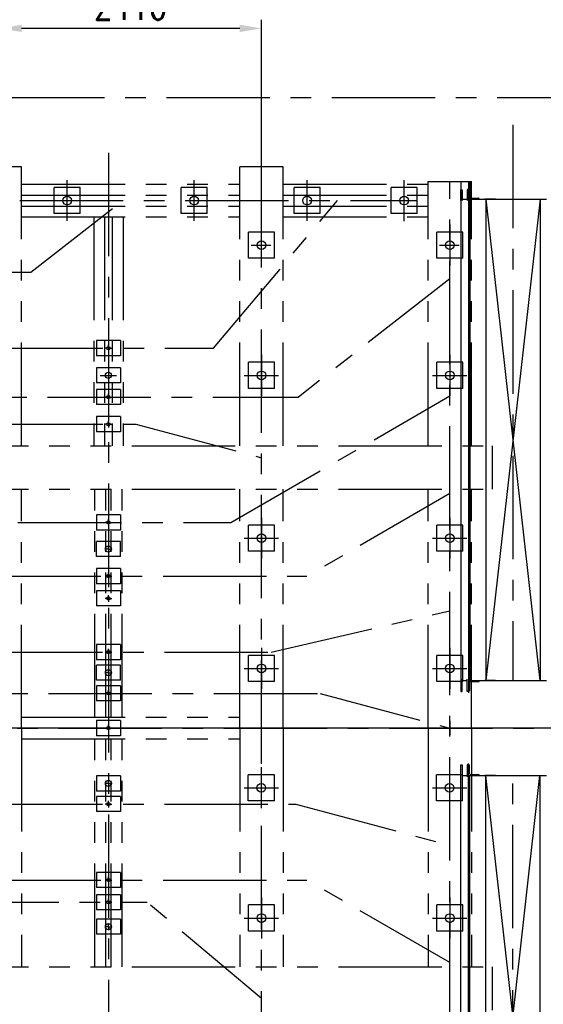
# Model space of a CAD drawing. Header units: millimetres. Extents: x -21 to 67273, y 14 to 95134.
# Tile 4 of 55: x 15386 to 20211, y 13422 to 22494. Entities that reach past the tile are written whole.
import ezdxf

# ---------------------------------------------------------------- set-up
doc = ezdxf.new("R2010")
doc.units = ezdxf.units.MM
doc.header["$LTSCALE"] = 30
doc.linetypes.add('CENTER', pattern=[50.8, 31.75, -6.35, 6.35, -6.35])
doc.linetypes.add('PHANTOM', pattern=[63.5, 31.75, -6.35, 6.35, -6.35, 6.35, -6.35])
doc.layers.get('Defpoints').update_dxf_attribs({"color": 5})
for name, color, linetype in [('双点画线', 6, 'PHANTOM'), ('文本', 21, 'Continuous'), ('标注', 3, 'Continuous'), ('点画线', 2, 'CENTER')]:
    doc.layers.add(name, color=color, linetype=linetype)
doc.styles.get("Standard").update_dxf_attribs({"font": 'romans.shx', "width": 0.7, "bigfont": 'hzdx.shx'})
doc.dimstyles.get("Standard").update_dxf_attribs({"dimscale": 80, "dimtxt": 3.5, "dimasz": 2.5, "dimexe": 1, "dimexo": 0, "dimgap": 1, "dimtad": 1, "dimzin": 12, "dimdsep": 46, "dimtxsty": 'Standard', "dimcen": 0, "dimclrt": 256, "dimazin": 3, "dimtfac": 1, "dimtmove": 0, "dimatfit": 3, "dimfxl": 1, "dimlwd": -1, "dimlwe": -1, "dimarcsym": 0})

# ---------------------------------------------------------------- blocks, each defined once
blk = doc.blocks.new('*D50')
at = {"layer": 'Defpoints'}
for p in [(15203.8, 22413.8), (15203.8, 21958.7), (17613.8, 21137.1)]:
    blk.add_point(p, dxfattribs=at)
at = {"layer": '标注'}
for p, q in [((15203.8, 21958.7), (15203.8, 22493.8)), ((17413.8, 22413.8), (15403.8, 22413.8)), ((17613.8, 21137.1), (17613.8, 22493.8))]:
    blk.add_line(p, q, dxfattribs=at)
for points in [[(15403.8, 22447.1), (15403.8, 22380.4), (15203.8, 22413.8)], [(17413.8, 22447.1), (17413.8, 22380.4), (17613.8, 22413.8)]]:
    blk.add_solid(points, dxfattribs=at)
at = {"layer": '标注', "insert": (16408.8, 22633.8), "char_height": 280, "attachment_point": 5}
blk.add_mtext('2410', dxfattribs=at)

msp = doc.modelspace()

# ---------------------------------------------------------------- linework, layer by layer
for p, q in [((19451.784, 21002.114), (19451.784, 16405.114)), ((19520.784, 21002.114), (19520.784, 16405.114)), ((19532.784, 21002.114), (19532.784, 16405.114)), ((15703.76, 20708.036), (15703.76, 20948.036)), ((15943.76, 20948.036), (15703.76, 20948.036)), ((15943.76, 20708.036), (15943.76, 20948.036)), ((16873.76, 20707.114), (16873.76, 20947.114)), ((17113.76, 20947.114), (16873.76, 20947.114)), ((17113.76, 20707.114), (17113.76, 20947.114)), ((17913.76, 20708.036), (17913.76, 20948.036)), ((18153.76, 20948.036), (17913.76, 20948.036)), ((18153.76, 20708.036), (18153.76, 20948.036)), ((18808.76, 20707.114), (18808.76, 20947.114)), ((19048.76, 20947.114), (18808.76, 20947.114)), ((19048.76, 20707.114), (19048.76, 20947.114)), ((19451.784, 20827.114), (19451.784, 20927.114)), ((19451.784, 20927.114), (19463.784, 20927.114)), ((19463.784, 20927.114), (19463.784, 20827.114)), ((19520.784, 20927.114), (19508.784, 20927.114)), ((19508.784, 20927.114), (19508.784, 20827.114)), ((19523.784, 20939.114), (19520.784, 20939.114)), ((19520.784, 20839.114), (19520.784, 20939.114)), ((19520.784, 20827.114), (19520.784, 20927.114)), ((19530.784, 20859.114), (19530.784, 20932.114)), ((19451.76, 20839.114), (19451.784, 20839.114)), ((19463.784, 20839.114), (19508.784, 20839.114)), ((19463.784, 20839.114), (19508.784, 20839.114)), ((19520.784, 20839.114), (20240.784, 20839.114)), ((19520.784, 20839.114), (19620.784, 20839.114)), ((19540.784, 20849.114), (19613.784, 20849.114)), ((19620.784, 20839.114), (19620.784, 20842.114)), ((19770.761, 20839.114), (19670.761, 20839.114)), ((19680.784, 20839.114), (19680.784, 16405.114)), ((20070.762, 20839.114), (20170.762, 20839.114)), ((20180.784, 20839.114), (20180.784, 16405.114)), ((15943.76, 20708.036), (15703.76, 20708.036)), ((17113.76, 20707.114), (16873.76, 20707.114)), ((18153.76, 20708.036), (17913.76, 20708.036)), ((19048.76, 20707.114), (18808.76, 20707.114)), ((17493.76, 20297.114), (17493.76, 20537.114)), ((17733.76, 20537.114), (17493.76, 20537.114)), ((17733.76, 20297.114), (17733.76, 20537.114)), ((19228.76, 20297.114), (19228.76, 20537.114)), ((19468.76, 20537.114), (19228.76, 20537.114)), ((19468.76, 20297.114), (19468.76, 20537.114)), ((17733.76, 20297.114), (17493.76, 20297.114)), ((19468.76, 20297.114), (19228.76, 20297.114)), ((16093.76, 19537.114), (16093.76, 19397.114)), ((16313.76, 19537.114), (16093.76, 19537.114)), ((16313.76, 19537.114), (16313.76, 19397.114)), ((16313.76, 19397.114), (16093.76, 19397.114)), ((17493.76, 19097.114), (17493.76, 19337.114)), ((17733.76, 19337.114), (17493.76, 19337.114)), ((17733.76, 19097.114), (17733.76, 19337.114)), ((19468.76, 19337.114), (19228.76, 19337.114)), ((19228.76, 19097.114), (19228.76, 19337.114)), ((19468.76, 19097.114), (19468.76, 19337.114)), ((16093.76, 19287.114), (16093.76, 19147.114)), ((16313.76, 19287.114), (16093.76, 19287.114)), ((16313.76, 19287.114), (16313.76, 19147.114)), ((16313.76, 19147.114), (16093.76, 19147.114)), ((16093.76, 19087.114), (16093.76, 18947.114)), ((16313.76, 19087.114), (16093.76, 19087.114)), ((16313.76, 19087.114), (16313.76, 18947.114)), ((17733.76, 19097.114), (17493.76, 19097.114)), ((19468.76, 19097.114), (19228.76, 19097.114)), ((16313.76, 18947.114), (16093.76, 18947.114)), ((16093.76, 18837.114), (16093.76, 18697.114)), ((16313.76, 18837.114), (16093.76, 18837.114)), ((16313.76, 18837.114), (16313.76, 18697.114)), ((16313.76, 18697.114), (16093.76, 18697.114)), ((16093.76, 17932.114), (16093.76, 17792.114)), ((16313.76, 17932.114), (16093.76, 17932.114)), ((16313.76, 17932.114), (16313.76, 17792.114)), ((16313.76, 17792.114), (16093.76, 17792.114)), ((17493.76, 17597.114), (17493.76, 17837.114)), ((17733.76, 17837.114), (17493.76, 17837.114)), ((17733.76, 17597.114), (17733.76, 17837.114)), ((19468.76, 17837.114), (19228.76, 17837.114)), ((19228.76, 17597.114), (19228.76, 17837.114)), ((19468.76, 17597.114), (19468.76, 17837.114)), ((16093.76, 17547.114), (16093.76, 17687.114)), ((16313.76, 17687.114), (16093.76, 17687.114)), ((16313.76, 17547.114), (16313.76, 17687.114)), ((16313.76, 17547.114), (16093.76, 17547.114)), ((17733.76, 17597.114), (17493.76, 17597.114)), ((19468.76, 17597.114), (19228.76, 17597.114)), ((16093.76, 17437.114), (16093.76, 17297.114)), ((16313.76, 17437.114), (16093.76, 17437.114)), ((16313.76, 17437.114), (16313.76, 17297.114)), ((16313.76, 17297.114), (16093.76, 17297.114)), ((16093.76, 17232.114), (16093.76, 17092.114)), ((16313.76, 17232.114), (16093.76, 17232.114)), ((16313.76, 17232.114), (16313.76, 17092.114)), ((16313.76, 17092.114), (16093.76, 17092.114)), ((16093.76, 16737.114), (16093.76, 16597.114)), ((16313.76, 16737.114), (16093.76, 16737.114)), ((16313.76, 16737.114), (16313.76, 16597.114)), ((17493.76, 16397.114), (17493.76, 16637.114)), ((17733.76, 16637.114), (17493.76, 16637.114)), ((17733.76, 16397.114), (17733.76, 16637.114)), ((19228.76, 16397.114), (19228.76, 16637.114)), ((19468.76, 16637.114), (19228.76, 16637.114)), ((19468.76, 16397.114), (19468.76, 16637.114)), ((16313.76, 16597.114), (16093.76, 16597.114)), ((16093.76, 16407.114), (16093.76, 16547.114)), ((16313.76, 16547.114), (16093.76, 16547.114)), ((16313.76, 16407.114), (16313.76, 16547.114)), ((16313.76, 16407.114), (16093.76, 16407.114)), ((16093.76, 16357.114), (16093.76, 16217.114)), ((16313.76, 16357.114), (16093.76, 16357.114)), ((16313.76, 16357.114), (16313.76, 16217.114)), ((17733.76, 16397.114), (17493.76, 16397.114)), ((19468.76, 16397.114), (19228.76, 16397.114)), ((19451.784, 16405.114), (19451.784, 16305.114)), ((19463.784, 16305.114), (19463.784, 16417.114)), ((19463.784, 16405.114), (19508.784, 16405.114)), ((19508.784, 16305.114), (19508.784, 16417.114)), ((19520.784, 16405.114), (20240.784, 16405.114)), ((19520.784, 16405.114), (19620.784, 16405.114)), ((19520.784, 16405.114), (19520.784, 16305.114)), ((19520.784, 16405.114), (19520.784, 16305.114)), ((19520.784, 16393.114), (19520.784, 16293.114)), ((19530.784, 16385.114), (19530.784, 16312.114)), ((19540.784, 16395.114), (19613.784, 16395.114)), ((19620.784, 16402.114), (19620.784, 16405.114)), ((19770.761, 16405.114), (19670.761, 16405.114)), ((20079.673, 16405.114), (20179.673, 16405.114)), ((19451.784, 16305.114), (19463.784, 16305.114)), ((19520.784, 16305.114), (19508.784, 16305.114)), ((19520.784, 16305.114), (19523.784, 16305.114)), ((16313.76, 16217.114), (16093.76, 16217.114)), ((16093.76, 16037.114), (16093.76, 15897.114)), ((16313.76, 16037.114), (16093.76, 16037.114)), ((16313.76, 16037.114), (16313.76, 15897.114)), ((19348.76, 16033.614), (19348.76, 15900.614)), ((16313.76, 15897.114), (16093.76, 15897.114)), ((19451.784, 15529.114), (19451.784, 15629.114)), ((19451.784, 15629.114), (19463.784, 15629.114)), ((19463.784, 15629.114), (19463.784, 15517.114)), ((19508.784, 15629.114), (19508.784, 15517.114)), ((19520.784, 15629.114), (19508.784, 15629.114)), ((19520.784, 15541.114), (19520.784, 15641.114)), ((19520.784, 15629.114), (19523.784, 15629.114)), ((19520.784, 15529.114), (19520.784, 15629.114)), ((19520.784, 15529.114), (19520.784, 15629.114)), ((19530.784, 15549.114), (19530.784, 15622.114)), ((16093.76, 15527.114), (16093.76, 15387.114)), ((16313.76, 15527.114), (16093.76, 15527.114)), ((16313.76, 15527.114), (16313.76, 15387.114)), ((17492.265, 15297.114), (17492.265, 15537.114)), ((17732.265, 15537.114), (17492.265, 15537.114)), ((17732.265, 15297.114), (17732.265, 15537.114)), ((19227.265, 15297.114), (19227.265, 15537.114)), ((19467.265, 15537.114), (19227.265, 15537.114)), ((19451.784, 11007.114), (19451.784, 15529.114)), ((19463.784, 15529.114), (19508.784, 15529.114)), ((19467.265, 15297.114), (19467.265, 15537.114)), ((19520.784, 15529.114), (19620.784, 15529.114)), ((19520.784, 15529.114), (20240.784, 15529.114)), ((19520.784, 10995.114), (19520.784, 15529.114)), ((19532.784, 11081.114), (19532.784, 15529.114)), ((19540.784, 15539.114), (19613.784, 15539.114)), ((19620.784, 15532.114), (19620.784, 15529.114)), ((19770.761, 15529.114), (19670.761, 15529.114)), ((19680.784, 11095.114), (19680.784, 15529.114)), ((20079.673, 15529.114), (20179.673, 15529.114)), ((20180.784, 11095.114), (20180.784, 15529.114)), ((16313.76, 15387.114), (16093.76, 15387.114)), ((16093.76, 15337.114), (16093.76, 15197.114)), ((16313.76, 15337.114), (16093.76, 15337.114)), ((16313.76, 15337.114), (16313.76, 15197.114)), ((17732.265, 15297.114), (17492.265, 15297.114)), ((19467.265, 15297.114), (19227.265, 15297.114)), ((16313.76, 15197.114), (16093.76, 15197.114)), ((16093.76, 14637.114), (16093.76, 14497.114)), ((16313.76, 14637.114), (16093.76, 14637.114)), ((16313.76, 14637.114), (16313.76, 14497.114)), ((16313.76, 14497.114), (16093.76, 14497.114)), ((16093.76, 14432.114), (16093.76, 14292.114)), ((16313.76, 14432.114), (16093.76, 14432.114)), ((16313.76, 14432.114), (16313.76, 14292.114)), ((17733.76, 14337.114), (17493.76, 14337.114)), ((17493.76, 14097.114), (17493.76, 14337.114)), ((17733.76, 14097.114), (17733.76, 14337.114)), ((19468.76, 14337.114), (19228.76, 14337.114)), ((19228.76, 14097.114), (19228.76, 14337.114)), ((19468.76, 14097.114), (19468.76, 14337.114)), ((16313.76, 14292.114), (16093.76, 14292.114)), ((16093.76, 14207.114), (16093.76, 14067.114)), ((16313.76, 14207.114), (16093.76, 14207.114)), ((16313.76, 14207.114), (16313.76, 14067.114)), ((16313.76, 14067.114), (16093.76, 14067.114)), ((17733.76, 14097.114), (17493.76, 14097.114)), ((19468.76, 14097.114), (19228.76, 14097.114))]:
    msp.add_line(p, q)
for centre, radius in [((15823.76, 20827.114), 40), ((16993.76, 20827.114), 40), ((18033.76, 20827.114), 40), ((18928.76, 20827.114), 40), ((17613.76, 20417.114), 40), ((19348.76, 20417.114), 40), ((16203.76, 19467.114), 15), ((16203.76, 19217.114), 28), ((17613.76, 19217.114), 40), ((19348.76, 19217.114), 40), ((16203.76, 19017.114), 15), ((16203.76, 18767.114), 15), ((16203.76, 17862.114), 15), ((17613.76, 17717.114), 40), ((19348.76, 17717.114), 40), ((16203.76, 17617.114), 28), ((16203.76, 17367.114), 15), ((16203.76, 17162.114), 15), ((16203.76, 16667.114), 15), ((17613.76, 16517.114), 40), ((19348.76, 16517.114), 40), ((16203.76, 16477.114), 28), ((16203.76, 16287.114), 15), ((16203.76, 15967.114), 15), ((16203.76, 15457.114), 28), ((17612.265, 15417.114), 40), ((19347.265, 15417.114), 40), ((16203.76, 15267.114), 15), ((16203.76, 14567.114), 15), ((16203.76, 14362.114), 15), ((17613.76, 14217.114), 40), ((19348.76, 14217.114), 40), ((16203.76, 14137.114), 28)]:
    msp.add_circle(centre, radius)
for centre, radius, start, end in [((19523.784, 20932.114), 7, 0, 90), ((19540.784, 20859.114), 10, 180, 270), ((19613.784, 20842.114), 7, 0, 90), ((19540.784, 16385.114), 10, 90, 180), ((19613.784, 16402.114), 7, 270, 0), ((19523.784, 16312.114), 7, 270, 0), ((19523.784, 15622.114), 7, 0, 90), ((19540.784, 15549.114), 10, 180, 270), ((19613.784, 15532.114), 7, 0, 90)]:
    msp.add_arc(centre, radius, start, end)
at = {"layer": '双点画线'}
for p, q in [((15403.76, 21137.114), (15003.76, 21137.114)), ((15403.76, 18567.114), (15403.76, 21137.114)), ((17413.76, 18567.114), (17413.76, 21137.114)), ((17813.76, 21137.114), (17413.76, 21137.114)), ((17813.76, 18567.114), (17813.76, 21137.114)), ((15403.76, 20977.114), (17413.76, 20977.114)), ((17813.76, 20977.114), (19148.76, 20977.114)), ((19148.76, 18567.114), (19148.76, 21002.114)), ((19148.76, 21002.114), (19548.76, 21002.114)), ((19548.76, 18567.114), (19548.76, 21002.114)), ((15403.76, 20877.114), (17413.76, 20877.114)), ((17813.76, 20877.114), (19148.76, 20877.114)), ((15403.76, 20777.114), (17413.76, 20777.114)), ((17813.76, 20777.114), (19148.76, 20777.114)), ((15403.76, 20677.114), (17413.76, 20677.114)), ((16068.76, 20677.114), (16068.76, 18567.114)), ((16168.76, 20677.114), (16168.76, 18567.114)), ((16238.76, 20677.114), (16238.76, 18567.114)), ((16338.76, 20677.114), (16338.76, 18567.114)), ((17813.76, 20677.114), (19148.76, 20677.114)), ((14513.76, 18567.114), (19739.871, 18567.114)), ((19739.871, 18567.114), (19739.871, 18167.114)), ((14513.76, 18167.114), (19739.871, 18167.114)), ((15403.76, 15967.114), (15403.76, 18167.114)), ((16078.76, 16067.114), (16078.76, 18167.114)), ((16178.76, 16067.114), (16178.76, 18167.114)), ((16228.76, 16067.114), (16228.76, 18167.114)), ((16328.76, 16067.114), (16328.76, 18167.114)), ((17413.76, 15967.114), (17413.76, 18167.114)), ((17813.76, 15967.114), (17813.76, 18167.114)), ((19148.76, 15967.114), (19148.76, 18167.114)), ((19548.76, 15967.114), (19548.76, 18167.114)), ((15403.76, 16067.114), (17413.76, 16067.114)), ((15403.76, 15967.114), (15403.76, 13767.114)), ((17413.76, 15967.114), (17413.76, 13767.114)), ((17813.76, 15967.114), (17813.76, 13767.114)), ((19148.76, 15967.114), (19148.76, 13767.114)), ((19548.76, 15967.114), (19548.76, 13767.114)), ((15403.76, 15867.114), (17413.76, 15867.114)), ((16078.76, 13767.114), (16078.76, 15867.114)), ((16178.76, 13767.114), (16178.76, 15867.114)), ((16228.76, 13767.114), (16228.76, 15867.114)), ((16328.76, 13767.114), (16328.76, 15867.114)), ((14513.76, 13767.114), (19739.871, 13767.114)), ((19739.871, 13767.114), (19739.871, 13367.114))]:
    msp.add_line(p, q, dxfattribs=at)
at = {"layer": '文本'}
for p, q in [((19680.784, 20839.114), (20179.673, 16405.114)), ((20180.784, 20839.114), (19680.784, 16405.114)), ((20180.784, 11095.114), (19680.784, 15529.114)), ((19680.784, 11095.114), (20179.673, 15529.114))]:
    msp.add_line(p, q, dxfattribs=at)
at = {"layer": '标注'}
msp.add_line((28228.699, 15967.114), (6622.016, 15967.114), dxfattribs=at)
at = {"layer": '点画线'}
for p, q in [((7593.76, 21777.114), (33153.76, 21777.114)), ((17613.76, 11067.114), (17613.76, 21539.158)), ((19930.784, 21524.485), (19930.784, 16405.114)), ((16203.76, 21267.114), (16203.76, 12182.433)), ((15823.76, 20639.418), (15823.76, 21016.653)), ((16993.76, 20639.418), (16993.76, 21016.653)), ((18033.76, 20639.418), (18033.76, 21016.653)), ((18928.76, 20638.497), (18928.76, 21015.732)), ((19348.76, 10175.045), (19348.76, 21002.114)), ((10814.394, 20827.114), (19051.865, 20827.114)), ((15489.07, 20167.114), (16333.747, 20827.114)), ((17172.456, 19467.114), (18313.6, 20827.114)), ((19348.76, 20605.732), (19348.76, 20228.497)), ((19348.76, 20605.732), (19348.76, 20228.497)), ((17519.718, 20417.114), (17700.049, 20417.114)), ((19254.718, 20417.114), (19435.049, 20417.114)), ((10628.76, 20167.114), (15489.07, 20167.114)), ((19348.76, 20107.114), (17953.638, 19017.114)), ((10628.76, 19467.114), (17172.456, 19467.114)), ((16198.36, 19467.114), (16173.06, 19467.114)), ((16201.06, 19467.114), (16206.46, 19467.114)), ((16203.76, 19472.514), (16203.76, 19497.814)), ((16203.76, 19464.414), (16203.76, 19469.814)), ((16203.76, 19461.714), (16203.76, 19436.414)), ((16209.16, 19467.114), (16234.46, 19467.114)), ((17613.76, 19405.732), (17613.76, 19028.497)), ((17613.76, 19405.732), (17613.76, 19028.497)), ((19348.76, 19405.732), (19348.76, 19028.497)), ((19348.76, 19405.732), (19348.76, 19028.497)), ((16128.671, 19217.114), (16278.85, 19217.114)), ((17453.564, 19217.114), (17770.965, 19217.114)), ((19188.564, 19217.114), (19505.965, 19217.114)), ((12594.056, 19017.114), (17953.638, 19017.114)), ((16198.36, 19017.114), (16173.06, 19017.114)), ((16201.06, 19017.114), (16206.46, 19017.114)), ((16203.76, 19022.514), (16203.76, 19047.814)), ((16203.76, 19014.414), (16203.76, 19019.814)), ((16203.76, 19011.714), (16203.76, 18986.414)), ((16209.16, 19017.114), (16234.46, 19017.114)), ((17330.921, 17862.114), (19348.76, 19027.114)), ((16203.76, 18772.514), (16203.76, 18797.814)), ((10628.76, 18767.114), (16456.887, 18767.114)), ((16198.36, 18767.114), (16173.06, 18767.114)), ((16201.06, 18767.114), (16206.46, 18767.114)), ((16203.76, 18764.414), (16203.76, 18769.814)), ((16203.76, 18761.714), (16203.76, 18736.414)), ((16209.16, 18767.114), (16234.46, 18767.114)), ((16456.887, 18767.114), (17613.76, 18457.114)), ((19348.76, 18127.114), (18032.527, 17367.114)), ((16203.76, 17867.514), (16203.76, 17892.814)), ((17613.76, 17905.732), (17613.76, 17528.497)), ((17613.76, 17905.732), (17613.76, 17528.497)), ((19348.76, 17905.732), (19348.76, 17528.497)), ((19348.76, 17905.732), (19348.76, 17528.497)), ((12321.992, 17862.114), (17330.921, 17862.114)), ((16198.36, 17862.114), (16173.06, 17862.114)), ((16201.06, 17862.114), (16206.46, 17862.114)), ((16203.76, 17859.414), (16203.76, 17864.814)), ((16203.76, 17856.714), (16203.76, 17831.414)), ((16209.16, 17862.114), (16234.46, 17862.114)), ((17453.564, 17717.114), (17770.965, 17717.114)), ((19188.564, 17717.114), (19505.965, 17717.114)), ((16198.36, 17617.114), (16173.06, 17617.114)), ((16201.06, 17617.114), (16206.46, 17617.114)), ((16203.76, 17622.514), (16203.76, 17647.814)), ((16203.76, 17619.814), (16203.76, 17614.414)), ((16203.76, 17611.714), (16203.76, 17586.414)), ((16209.16, 17617.114), (16234.46, 17617.114)), ((10610.387, 17367.114), (18032.527, 17367.114)), ((16198.36, 17367.114), (16173.06, 17367.114)), ((16201.06, 17367.114), (16206.46, 17367.114)), ((16203.76, 17372.514), (16203.76, 17397.814)), ((16203.76, 17364.414), (16203.76, 17369.814)), ((16203.76, 17361.714), (16203.76, 17336.414)), ((16209.16, 17367.114), (16234.46, 17367.114)), ((16198.36, 17162.114), (16173.06, 17162.114)), ((16201.06, 17162.114), (16206.46, 17162.114)), ((16203.76, 17167.514), (16203.76, 17192.814)), ((16203.76, 17159.414), (16203.76, 17164.814)), ((16203.76, 17156.714), (16203.76, 17131.414)), ((16209.16, 17162.114), (16234.46, 17162.114)), ((17702.628, 16667.114), (19348.76, 17047.114)), ((16203.76, 16672.514), (16203.76, 16697.814)), ((17613.76, 16705.732), (17613.76, 16328.497)), ((17613.76, 16705.732), (17613.76, 16328.497)), ((19348.76, 16705.732), (19348.76, 16328.497)), ((19348.76, 16705.732), (19348.76, 16328.497)), ((10610.387, 16667.114), (16305.62, 16667.114)), ((10623.07, 16667.114), (17702.628, 16667.114)), ((16198.36, 16667.114), (16173.06, 16667.114)), ((16201.06, 16667.114), (16206.46, 16667.114)), ((16203.76, 16664.414), (16203.76, 16669.814)), ((16203.76, 16661.714), (16203.76, 16636.414)), ((16209.16, 16667.114), (16234.46, 16667.114)), ((17453.564, 16517.114), (17770.965, 16517.114)), ((19188.564, 16517.114), (19505.965, 16517.114)), ((16198.36, 16477.114), (16173.06, 16477.114)), ((16201.06, 16477.114), (16206.46, 16477.114)), ((16203.76, 16482.514), (16203.76, 16507.814)), ((16203.76, 16479.814), (16203.76, 16474.414)), ((16203.76, 16471.714), (16203.76, 16446.414)), ((16209.16, 16477.114), (16234.46, 16477.114)), ((12604.26, 16287.114), (18154.462, 16287.114)), ((16198.36, 16287.114), (16173.06, 16287.114)), ((16201.06, 16287.114), (16206.46, 16287.114)), ((16203.76, 16292.514), (16203.76, 16317.814)), ((16203.76, 16284.414), (16203.76, 16289.814)), ((16203.76, 16281.714), (16203.76, 16256.414)), ((16209.16, 16287.114), (16234.46, 16287.114)), ((18154.462, 16287.114), (19348.76, 15967.114)), ((3550.997, 15967.114), (35802.658, 15967.114)), ((16198.36, 15967.114), (16173.06, 15967.114)), ((16201.06, 15967.114), (16206.46, 15967.114)), ((16203.76, 15972.514), (16203.76, 15997.814)), ((16203.76, 15964.414), (16203.76, 15969.814)), ((16209.16, 15967.114), (16234.46, 15967.114)), ((16203.76, 15961.714), (16203.76, 15936.414)), ((17612.265, 15605.732), (17612.265, 15228.497)), ((17612.265, 15605.732), (17612.265, 15228.497)), ((19347.265, 15605.732), (19347.265, 15228.497)), ((19347.265, 15605.732), (19347.265, 15228.497)), ((19930.784, 11076.296), (19930.784, 15529.114)), ((16198.36, 15457.114), (16173.06, 15457.114)), ((16201.06, 15457.114), (16206.46, 15457.114)), ((16203.76, 15462.514), (16203.76, 15487.814)), ((16203.76, 15454.414), (16203.76, 15459.814)), ((16203.76, 15451.714), (16203.76, 15426.414)), ((16209.16, 15457.114), (16234.46, 15457.114)), ((17453.564, 15417.114), (17770.965, 15417.114)), ((19188.564, 15417.114), (19505.965, 15417.114)), ((10623.07, 15267.114), (17930.452, 15267.114)), ((16198.36, 15267.114), (16173.06, 15267.114)), ((16201.06, 15267.114), (16206.46, 15267.114)), ((16203.76, 15272.514), (16203.76, 15297.814)), ((16203.76, 15264.414), (16203.76, 15269.814)), ((16203.76, 15261.714), (16203.76, 15236.414)), ((16209.16, 15267.114), (16234.46, 15267.114)), ((17930.452, 15267.114), (19348.76, 14887.114)), ((10610.387, 14567.114), (18032.527, 14567.114)), ((16198.36, 14567.114), (16173.06, 14567.114)), ((16201.06, 14567.114), (16206.46, 14567.114)), ((16203.76, 14572.514), (16203.76, 14597.814)), ((16203.76, 14564.414), (16203.76, 14569.814)), ((16203.76, 14561.714), (16203.76, 14536.414)), ((16209.16, 14567.114), (16234.46, 14567.114)), ((19348.76, 13807.114), (18032.527, 14567.114)), ((11746.099, 14362.114), (16559.146, 14362.114)), ((16198.36, 14362.114), (16173.06, 14362.114)), ((16201.06, 14362.114), (16206.46, 14362.114)), ((16203.76, 14367.514), (16203.76, 14392.814)), ((16203.76, 14359.414), (16203.76, 14364.814)), ((16203.76, 14356.714), (16203.76, 14331.414)), ((16209.16, 14362.114), (16234.46, 14362.114)), ((17613.76, 13477.114), (16559.146, 14362.114)), ((17613.76, 14405.732), (17613.76, 14028.497)), ((17613.76, 14405.732), (17613.76, 14028.497)), ((19348.76, 14405.732), (19348.76, 14028.497)), ((19348.76, 14405.732), (19348.76, 14028.497)), ((16203.76, 14142.514), (16203.76, 14167.814)), ((17453.564, 14217.114), (17770.965, 14217.114)), ((19188.564, 14217.114), (19505.965, 14217.114)), ((16198.36, 14137.114), (16173.06, 14137.114)), ((16201.06, 14137.114), (16206.46, 14137.114)), ((16203.76, 14134.414), (16203.76, 14139.814)), ((16203.76, 14131.714), (16203.76, 14106.414)), ((16209.16, 14137.114), (16234.46, 14137.114))]:
    msp.add_line(p, q, dxfattribs=at)

# ---------------------------------------------------------------- dimensions: what is measured, and where the dimension line sits
at = {"layer": '标注'}
dim = msp.add_linear_dim(base=(15203.76, 22413.751), p1=(17613.76, 21137.114), p2=(15203.76, 21958.672), dimstyle='Standard', dxfattribs=at)
dim.commit()
dim.dimension.update_dxf_attribs({"geometry": '*D50', "text_midpoint": (16408.76, 22413.751), "dimtype": 160})

doc.saveas('drawing.dxf')
